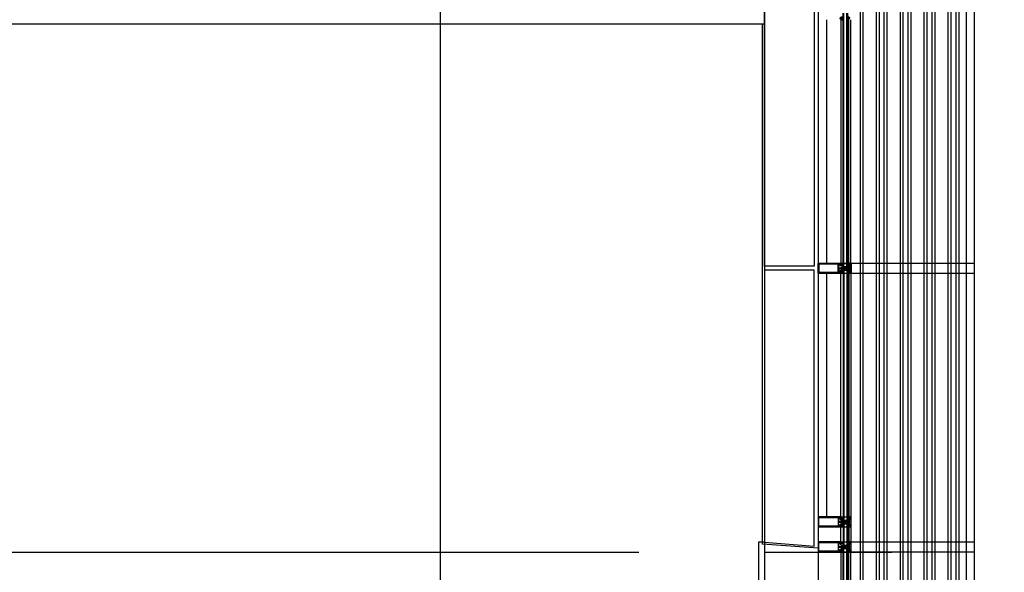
# Model space of a CAD drawing. Header units: millimetres. Extents: x -3528 to 122524, y -34406 to 25397.
# Tile 10 of 16: x 110392 to 115328, y -14011 to -11237. Entities that reach past the tile are written whole.
import ezdxf

# ---------------------------------------------------------------- set-up
doc = ezdxf.new("R2010")
doc.units = ezdxf.units.MM
doc.header["$LTSCALE"] = 100
doc.header["$MEASUREMENT"] = 0
doc.linetypes.add('AUSGEZOGEN', pattern=[0])
doc.linetypes.add('CENTER', pattern=[50.8, 31.75, -6.35, 6.35, -6.35])
doc.layers.get('0').update_dxf_attribs({"linetype": 'CONTINUOUS'})
for name, color, linetype in [('AL21----_BUITENWAND', 3, 'CONTINUOUS'), ('AL22----_BINNENWAND', 2, 'CONTINUOUS'), ('AL31----_BUITENKOZIJN', 1, 'CONTINUOUS'), ('AL42----_PLEISTERWERK', 8, 'CONTINUOUS'), ('AL67----_ZONWERING', 2, 'CONTINUOUS'), ('BL$7----_STRAMIEN', 8, 'CONTINUOUS')]:
    doc.layers.add(name, color=color, linetype=linetype)
doc.styles.get("Standard").update_dxf_attribs({"font": 'arial.ttf'})

# ---------------------------------------------------------------- blocks, each defined once
blk = doc.blocks.new('204507')
at = {"color": 0, "linetype": 'ByBlock', "lineweight": -2}
blk.add_lwpolyline([(0, 0.15), (0, 9.6), (-0.2, 9.8), (-1.49, 9.8), (-1.96, 9.69), (-4.07, 8.75), (-4.5, 8.8), (-4.59, 8.96), (-3.96, 9.52), (-3.46, 9.68), (-2.7, 9.87), (-2.18, 9.97), (-1.17, 10.08), (-0.67, 10.09), (-0.07, 10.67), (-0.08, 10.81), (-0.63, 10.99), (-1.28, 10.98), (-1.8, 10.95), (-2.32, 10.89), (-4.11, 10.49), (-4.8, 10.24), (-6.58, 10.06), (-7.04, 10.85), (-7.35, 11), (-7.56, 10.85), (-8.04, 10.02), (-8.46, 9.81), (-8.75, 10.02), (-9.24, 10.85), (-9.56, 11), (-9.77, 10.83), (-10.24, 10.02), (-10.68, 9.81), (-10.97, 10.02), (-11.45, 10.85), (-11.76, 11), (-11.97, 10.85), (-12.4, 10.11), (-12.4, 0.15), (-10.4, 0.15), (-9.84, 0.3), (-9.58, 0.2), (-9.5, 0), (-9.5, -1.6), (-10.3, -1.6), (-10.3, -1.9), (-8.87, -3.33), (-8.27, -3.6), (-4.12, -3.6), (-3.51, -3.31), (-2.1, -1.9), (-2.1, -1.600001), (-2.9, -1.600001), (-2.9, 0), (-2.77, 0.25), (-2.56, 0.3), (-2, 0.15), (0, 0.15), (0, 9.6), (-0.2, 9.8), (-1.49, 9.8), (-1.96, 9.69), (-4.07, 8.75), (-4.5, 8.8), (-4.59, 8.96), (-3.96, 9.52), (-3.46, 9.68), (-2.7, 9.87), (-2.18, 9.97), (-1.17, 10.08), (-0.67, 10.09), (-0.07, 10.67), (-0.08, 10.81), (-0.63, 10.99), (-1.28, 10.98), (-1.8, 10.95), (-2.32, 10.89), (-4.11, 10.49), (-4.8, 10.24), (-6.58, 10.06), (-7.04, 10.85), (-7.35, 11), (-7.56, 10.85), (-8.04, 10.02), (-8.46, 9.81), (-8.75, 10.02), (-9.24, 10.85), (-9.56, 11), (-9.77, 10.83), (-10.24, 10.02), (-10.68, 9.81), (-10.97, 10.02), (-11.45, 10.85), (-11.76, 11), (-11.97, 10.85), (-12.4, 10.11), (-12.4, 0.15), (-10.4, 0.15), (-9.84, 0.3), (-9.58, 0.2), (-9.5, 0), (-9.5, -1.6), (-10.3, -1.6), (-10.3, -1.9), (-8.87, -3.33), (-8.27, -3.6), (-4.12, -3.6), (-3.51, -3.31), (-2.1, -1.9), (-2.1, -1.600001), (-2.9, -1.600001), (-2.9, 0), (-2.77, 0.25), (-2.56, 0.3), (-2, 0.15), (0, 0.15)], dxfattribs=at)
for points in [[(-8.45, 3.599999), (-8.45, 6.3), (-7.45, 7.3), (-4.95, 7.3), (-3.95, 6.3), (-3.95, 3.599999), (-4.54, 2.19), (-5.95, 1.6), (-6.45, 1.6), (-7.86, 2.19)], [(-4.2, -0.500001), (-4.2, -2.180001), (-4.67, -2.6), (-7.73, -2.6), (-4.67, -2.6), (-7.73, -2.6), (-8.2, -2.180001), (-8.2, -0.500001), (-8.2, -2.180001), (-8.2, -0.500001), (-7.73, 0), (-4.7, 0)]]:
    blk.add_lwpolyline(points, close=True, dxfattribs=at)
at = {"color": 0, "linetype": 'ByBlock', "lineweight": -2, "flags": 3}
blk.add_attdef('GRUPPE', (0, 0), '', height=1, dxfattribs=at)
blk = doc.blocks.new('204772')
at = {"color": 0, "linetype": 'ByBlock', "lineweight": -2}
for points in [[(0.3, 0.3), (0.29, -1.63), (-0.04, -1.87), (-0.6, -1.72), (-4.88, -1.72), (-5.34, -2.22), (-5.36, -3.57), (-6.35, -4.71), (-6.85, -4.87), (-8.62, -5.22), (-9.12, -5.26), (-9.52, -5.45), (-9.69, -5.87), (-9.61, -6.12), (-9.49, -6.17), (-9.1, -6.16), (-8.37, -6.16), (-7.64, -6.08), (-6.93, -5.94), (-6.23, -5.73), (-5.55, -5.45), (-4.9, -5.12), (-4.28, -4.72), (-3.7, -4.27), (-2.68, -3.63), (-1.5, -4.52), (-1.12, -5.92), (-1.01, -6.07), (-0.84, -6.12), (-0.62, -6.03), (-0.58, -5.98), (-0.03, -5.03), (0, -4.99), (0.16, -4.92), (0.32, -4.98), (0.36, -5.03), (0.93, -6), (0.97, -6.05), (1.15, -6.12), (1.38, -6.03), (1.42, -5.98), (1.97, -5.03), (2, -4.99), (2.16, -4.92), (2.32, -4.98), (2.36, -5.03), (2.93, -6), (2.97, -6.05), (3.15, -6.12), (3.38, -6.03), (3.42, -5.98), (3.97, -5.03), (4, -4.99), (4.16, -4.92), (4.32, -4.98), (4.36, -5.03), (4.93, -6), (4.97, -6.05), (5.16, -6.12), (5.34, -6.07), (5.45, -5.92), (5.83, -4.52), (7.01, -3.63), (8.03, -4.27), (8.61, -4.72), (9.22, -5.12), (9.75, -5.38), (10.73, -5.73), (11.75, -5.98), (12.27, -6.06), (12.79, -6.11), (13.43, -6.16), (13.82, -6.17), (13.94, -6.12), (14.02, -5.87), (13.85, -5.45), (12.14, -5.04), (10.33, -4.52), (10.19, -4.41), (10.15, -4.37), (10.1, -4.33), (9.67, -3.39), (9.66, -1.99), (9.36, -1.7), (7.2, -1.72), (6.64, -1.87), (6.4, -1.8), (6.3, -1.57), (6.3, 0.3), (7.1, 0.3), (7.1, 0.6), (5.69, 1.51), (5, 1.8), (1.53, 1.8), (0.93, 1.53), (-0.5, 0.6), (-0.5, 0.3)], [(2.07, -1.8), (4.5, -1.8), (5, -1.3), (4.99, 0.38), (4.53, 0.8), (2.07, 0.8), (1.61, 0.38), (1.6, -1.3)]]:
    blk.add_lwpolyline(points, close=True, dxfattribs=at)
at = {"color": 0, "linetype": 'ByBlock', "lineweight": -2, "flags": 3}
blk.add_attdef('GRUPPE', (0, 0), '', height=1, dxfattribs=at)
blk = doc.blocks.new('204602')
at = {"color": 0, "linetype": 'ByBlock', "lineweight": -2}
for points in [[(3, 1.8), (3, 16.05), (2.69, 16.88), (1.67, 17.3), (0.87, 16.94), (0.5, 15.91), (0.91, 15.12), (1.36, 14.83), (1.5, 14.53), (1.5, 10.72), (1.21, 10.09), (-1.3, 7.59), (-2.7, 7.59), (-5.21, 10.09), (-5.5, 10.72), (-5.5, 14.53), (-5.36, 14.83), (-4.91, 15.12), (-4.5, 15.91), (-4.86, 16.94), (-5.68, 17.3), (-6.69, 16.88), (-7, 16.05), (-7, 1.8), (-5.06, 1.8), (-4.06, 1.3), (-3.71, 0.3), (-3.76, -0.83), (-3.83, -2.89), (-3.84, -4.46), (-4.02, -4.7), (-3.84, -4.94), (-3.82, -6.44), (-3.74, -8.19), (-3.68, -8.91), (-3.42, -9.54), (-2.63, -10.41), (-2, -10.7), (-1.37, -10.41), (-0.58, -9.54), (-0.32, -8.91), (-0.26, -8.19), (-0.18, -6.44), (-0.16, -4.94), (0.02, -4.7), (-0.16, -4.46), (-0.17, -2.89), (-0.24, -0.83), (-0.29, 0.3), (0.16, 1.41), (1.06, 1.8)], [(-5, 3.6), (-5.5, 4.1), (-5.5, 7.06), (-5.29, 7.47), (-4.96, 7.56), (-4.65, 7.42), (-3.72, 6.49), (-2, 5.79), (-0.28, 6.49), (0.65, 7.42), (1.08, 7.56), (1.5, 7.06), (1.5, 4.1), (1, 3.6), (-0.47, 3.6), (-1.85, 2.81), (-3.53, 3.6)]]:
    blk.add_lwpolyline(points, close=True, dxfattribs=at)
blk.add_lwpolyline([(-3.17, 0.5), (-2, 1.8), (-0.96, 1.09), (-0.76, -0.68), (-0.74, -1.28), (-0.69, -3.06), (-0.69, -4.54), (-0.72, -5.73), (-0.74, -6.33), (-0.75, -6.62), (-0.77, -7.22), (-1.17, -9.12), (-2, -9.5), (-2.83, -9.12), (-3.23, -7.22), (-3.25, -6.62), (-3.26, -6.33), (-3.28, -5.73), (-3.31, -4.54), (-3.31, -3.06), (-3.29, -2.17), (-3.27, -1.57), (-3.26, -1.28), (-3.24, -0.68), (-3.17, 0.5)], dxfattribs=at)
at = {"color": 0, "linetype": 'ByBlock', "lineweight": -2, "flags": 3}
blk.add_attdef('GRUPPE', (0, 0), '', height=1, dxfattribs=at)

msp = doc.modelspace()

# ---------------------------------------------------------------- linework, layer by layer
at = {"layer": 'AL21----_BUITENWAND'}
for p, q in [((114438.5, -12460), (114438.5, -11237.8)), ((114438.5, -13733.1), (114438.5, -12510.9))]:
    msp.add_line(p, q, dxfattribs=at)
for points in [[(114125, -12475), (114125, -11110), (114375, -11090), (114375, -12475)], [(114125, -12495), (114125, -13860), (114375, -13880), (114375, -12495)]]:
    msp.add_lwpolyline(points, close=True, dxfattribs=at)
at = {"layer": 'AL22----_BINNENWAND'}
msp.add_line((114125, -11260), (108950, -11260), dxfattribs=at)
at = {"layer": 'AL31----_BUITENKOZIJN', "linetype": 'Continuous'}
for p, q in [((114395, -5050), (114395, -19945.4)), ((114395, -5050), (114395, -19945.4)), ((114508.5, -11238.4), (114508.5, -12460.7)), ((114548, -12460.7), (114548, -11238.6)), ((114560.6, -12484.9), (114513.8, -12484.9)), ((114560.6, -12485), (114513.8, -12485)), ((114560.6, -12485), (114513.8, -12485)), ((114508.5, -13750.1), (114508.5, -12509.1)), ((114548, -12509.1), (114548, -13750.1)), ((114560.6, -13758), (114513.8, -13758)), ((114508.5, -13863), (114508.5, -13783)), ((114508.5, -13862.9), (114508.5, -13783)), ((114548, -13783), (114548, -13863)), ((114548, -13783), (114548, -13862.9)), ((114508.5, -13908.1), (114508.5, -15126.1)), ((114560.6, -13883), (114513.8, -13883)), ((114548, -15126.1), (114548, -13908.1))]:
    msp.add_line(p, q, dxfattribs=at)
at = {"layer": 'AL31----_BUITENKOZIJN'}
for p, q in [((114520.3, -12476), (114520.3, -11203.7)), ((114524.3, -12476), (114524.3, -11203.7)), ((114538.3, -12476), (114538.3, -11203.7)), ((114543.3, -12476), (114543.3, -11203.7)), ((114520.3, -12476), (114543.3, -12476)), ((114520.3, -12476), (114543.3, -12476)), ((114524.3, -12460), (114538.3, -12460)), ((114524.3, -12460), (114538.3, -12460)), ((114524.3, -12460), (114538.3, -12460)), ((114524.3, -12460.1), (114538.3, -12460.1)), ((114520.3, -12493.8), (114543.3, -12493.8)), ((114520.3, -12493.8), (114520.3, -13766.1)), ((114520.3, -12493.8), (114543.3, -12493.8)), ((114520.3, -12493.9), (114543.3, -12493.9)), ((114524.3, -12493.8), (114524.3, -13766.1)), ((114524.3, -12509.8), (114538.3, -12509.8)), ((114524.3, -12509.8), (114538.3, -12509.8)), ((114524.3, -12509.9), (114538.3, -12509.9)), ((114538.3, -12493.8), (114538.3, -13766.1)), ((114543.3, -12493.8), (114543.3, -13766.1)), ((114520.2, -13767), (114543.3, -13767)), ((114520.2, -13767), (114520.3, -13874.1)), ((114520.3, -13749.1), (114543.3, -13749.1)), ((114520.3, -13749.1), (114543.3, -13749.1)), ((114524.2, -13766.9), (114524.2, -13874.1)), ((114524.2, -13766.9), (114524.2, -13874.1)), ((114524.3, -13733.1), (114538.3, -13733.1)), ((114524.3, -13733.1), (114538.3, -13733.1)), ((114538.2, -13766.9), (114538.2, -13874.1)), ((114538.2, -13766.9), (114538.2, -13874.1)), ((114543.2, -13766.9), (114543.3, -13874.1)), ((114543.2, -13766.9), (114543.2, -13874.1)), ((114524.3, -13782.9), (114538.3, -13782.9)), ((114524.3, -13783), (114538.3, -13783)), ((114125, -13860), (114095, -13860)), ((114524.3, -13858.1), (114538.3, -13858.1)), ((114524.3, -13858.1), (114538.3, -13858.1)), ((114520.2, -13892), (114543.3, -13892)), ((114520.3, -13874.1), (114543.3, -13874.1)), ((114520.3, -15142.1), (114520.3, -13892)), ((114524.3, -15142.1), (114524.3, -13892)), ((114524.3, -13908), (114538.3, -13908)), ((114538.3, -15142.1), (114538.3, -13892)), ((114543.3, -15142.1), (114543.3, -13892))]:
    msp.add_line(p, q, dxfattribs=at)
at = {"layer": 'AL31----_BUITENKOZIJN', "linetype": 'AUSGEZOGEN'}
for p, q in [((114548, -12459.9), (114548, -12461)), ((114559, -12459.9), (114548, -12459.9)), ((114548, -12461), (114548, -12460)), ((114548, -12460), (114559, -12460)), ((114548, -12461), (114548, -12460)), ((114548, -12460), (114559, -12460)), ((114551.6, -12462.2), (114548, -12461)), ((114551.6, -12462.2), (114548, -12461)), ((114548, -12461), (114551.6, -12462.2)), ((114551.6, -12462.2), (114553, -12461.4)), ((114553, -12461.5), (114551.6, -12462.2)), ((114553, -12461.5), (114551.6, -12462.2)), ((114553, -12461.4), (114554.5, -12461.4)), ((114554.5, -12461.5), (114553, -12461.5)), ((114554.5, -12461.5), (114553, -12461.5)), ((114554.5, -12461.4), (114554.5, -12461.2)), ((114554.5, -12461.2), (114556, -12461.2)), ((114554.5, -12461.3), (114554.5, -12461.5)), ((114556, -12461.3), (114554.5, -12461.3)), ((114554.5, -12461.3), (114554.5, -12461.5)), ((114556, -12461.3), (114554.5, -12461.3)), ((114556, -12461.2), (114556.5, -12461.7)), ((114556.5, -12461.8), (114556, -12461.3)), ((114556.5, -12461.8), (114556, -12461.3)), ((114556.5, -12461.7), (114556.5, -12465.2)), ((114556.5, -12465.3), (114556.5, -12461.8)), ((114556.5, -12465.3), (114556.5, -12461.8)), ((114556.5, -12465.2), (114557.3, -12465.2)), ((114557.3, -12465.3), (114556.5, -12465.3)), ((114557.3, -12465.3), (114556.5, -12465.3)), ((114557.3, -12465.2), (114557.8, -12464.7)), ((114557.8, -12464.8), (114557.3, -12465.3)), ((114557.8, -12464.8), (114557.3, -12465.3)), ((114557.8, -12461.7), (114558.3, -12461.2)), ((114558.3, -12461.3), (114557.8, -12461.8)), ((114558.3, -12461.3), (114557.8, -12461.8)), ((114557.8, -12464.7), (114557.8, -12461.7)), ((114557.8, -12461.8), (114557.8, -12464.8)), ((114557.8, -12461.8), (114557.8, -12464.8)), ((114558.2, -12461.2), (114558.7, -12461.7)), ((114558.3, -12461.2), (114558.2, -12461.2)), ((114558.2, -12461.3), (114558.3, -12461.3)), ((114558.7, -12461.8), (114558.2, -12461.3)), ((114558.2, -12461.3), (114558.3, -12461.3)), ((114558.7, -12461.8), (114558.2, -12461.3)), ((114558.7, -12461.7), (114558.7, -12508.1)), ((114558.7, -12508.2), (114558.7, -12461.8)), ((114558.7, -12508.2), (114558.7, -12461.8)), ((114560, -12460.9), (114559, -12459.9)), ((114559, -12460), (114560, -12461)), ((114559, -12460), (114560, -12461)), ((114560, -12508.9), (114560, -12460.9)), ((114560, -12461), (114560, -12509)), ((114560, -12461), (114560, -12509)), ((114548, -12508.9), (114551.6, -12507.7)), ((114548, -12508.9), (114551.6, -12507.7)), ((114551.6, -12507.7), (114548, -12508.9)), ((114548, -12510), (114548, -12508.9)), ((114548, -12510), (114548, -12508.9)), ((114548, -12508.9), (114548, -12509.9)), ((114548, -12509.9), (114559, -12509.9)), ((114559, -12510), (114548, -12510)), ((114559, -12510), (114548, -12510)), ((114551.6, -12507.7), (114553, -12508.5)), ((114551.6, -12507.7), (114553, -12508.5)), ((114553, -12508.4), (114551.6, -12507.7)), ((114554.5, -12508.4), (114553, -12508.4)), ((114553, -12508.5), (114554.5, -12508.5)), ((114553, -12508.5), (114554.5, -12508.5)), ((114554.5, -12508.6), (114554.5, -12508.4)), ((114554.5, -12508.5), (114554.5, -12508.7)), ((114554.5, -12508.5), (114554.5, -12508.7)), ((114556, -12508.6), (114554.5, -12508.6)), ((114554.5, -12508.7), (114556, -12508.7)), ((114554.5, -12508.7), (114556, -12508.7)), ((114556.5, -12508.1), (114556, -12508.6)), ((114556, -12508.7), (114556.5, -12508.2)), ((114556, -12508.7), (114556.5, -12508.2)), ((114557.3, -12504.6), (114556.5, -12504.6)), ((114556.5, -12504.6), (114556.5, -12508.1)), ((114556.5, -12508.2), (114556.5, -12504.7)), ((114556.5, -12504.7), (114557.3, -12504.7)), ((114556.5, -12508.2), (114556.5, -12504.7)), ((114556.5, -12504.7), (114557.3, -12504.7)), ((114557.8, -12505.1), (114557.3, -12504.6)), ((114557.3, -12504.7), (114557.8, -12505.2)), ((114557.3, -12504.7), (114557.8, -12505.2)), ((114557.8, -12508.1), (114557.8, -12505.1)), ((114557.8, -12505.2), (114557.8, -12508.2)), ((114557.8, -12505.2), (114557.8, -12508.2)), ((114558.3, -12508.6), (114557.8, -12508.1)), ((114557.8, -12508.2), (114558.3, -12508.7)), ((114557.8, -12508.2), (114558.3, -12508.7)), ((114558.7, -12508.1), (114558.2, -12508.6)), ((114558.2, -12508.7), (114558.7, -12508.2)), ((114558.2, -12508.7), (114558.7, -12508.2)), ((114558.2, -12508.6), (114558.3, -12508.6)), ((114558.3, -12508.7), (114558.2, -12508.7)), ((114558.3, -12508.7), (114558.2, -12508.7)), ((114559, -12509.9), (114560, -12508.9)), ((114560, -12509), (114559, -12510)), ((114560, -12509), (114559, -12510)), ((114548, -13732.9), (114548, -13734)), ((114559, -13732.9), (114548, -13732.9)), ((114548, -13733), (114548, -13734.1)), ((114559, -13733), (114548, -13733)), ((114548, -13734), (114551.6, -13735.2)), ((114548, -13734.1), (114551.6, -13735.3)), ((114551.6, -13735.2), (114553, -13734.4)), ((114551.6, -13735.3), (114553, -13734.5)), ((114553, -13734.4), (114554.5, -13734.4)), ((114553, -13734.5), (114554.5, -13734.5)), ((114554.5, -13734.4), (114554.5, -13734.2)), ((114554.5, -13734.2), (114556, -13734.2)), ((114554.5, -13734.5), (114554.5, -13734.3)), ((114554.5, -13734.3), (114556, -13734.3)), ((114556, -13734.2), (114556.5, -13734.7)), ((114556, -13734.3), (114556.5, -13734.8)), ((114556.5, -13734.7), (114556.5, -13738.2)), ((114556.5, -13734.8), (114556.5, -13738.3)), ((114556.5, -13738.2), (114557.3, -13738.2)), ((114556.5, -13738.3), (114557.3, -13738.3)), ((114557.3, -13738.2), (114557.8, -13737.7)), ((114557.3, -13738.3), (114557.8, -13737.8)), ((114557.8, -13734.7), (114558.3, -13734.2)), ((114557.8, -13734.8), (114558.3, -13734.3)), ((114557.8, -13737.7), (114557.8, -13734.7)), ((114557.8, -13737.8), (114557.8, -13734.8)), ((114558.2, -13734.2), (114558.7, -13734.7)), ((114558.3, -13734.2), (114558.2, -13734.2)), ((114558.2, -13734.3), (114558.7, -13734.8)), ((114558.3, -13734.3), (114558.2, -13734.3)), ((114558.7, -13734.7), (114558.7, -13781.1)), ((114558.7, -13734.8), (114558.7, -13781.2)), ((114560, -13733.9), (114559, -13732.9)), ((114560, -13734), (114559, -13733)), ((114560, -13781.9), (114560, -13733.9)), ((114560, -13782), (114560, -13734)), ((114551.6, -13780.7), (114548, -13781.9)), ((114551.6, -13780.8), (114548, -13782)), ((114548, -13781.9), (114548, -13782.9)), ((114548, -13782), (114548, -13783)), ((114548, -13782.9), (114559, -13782.9)), ((114548, -13783), (114559, -13783)), ((114553, -13781.4), (114551.6, -13780.7)), ((114553, -13781.5), (114551.6, -13780.8)), ((114554.5, -13781.4), (114553, -13781.4)), ((114554.5, -13781.5), (114553, -13781.5)), ((114554.5, -13781.6), (114554.5, -13781.4)), ((114554.5, -13781.7), (114554.5, -13781.5)), ((114556, -13781.6), (114554.5, -13781.6)), ((114556, -13781.7), (114554.5, -13781.7)), ((114556.5, -13781.1), (114556, -13781.6)), ((114556.5, -13781.2), (114556, -13781.7)), ((114557.3, -13777.6), (114556.5, -13777.6)), ((114556.5, -13777.6), (114556.5, -13781.1)), ((114557.3, -13777.7), (114556.5, -13777.7)), ((114556.5, -13777.7), (114556.5, -13781.2)), ((114557.8, -13778.1), (114557.3, -13777.6)), ((114557.8, -13778.2), (114557.3, -13777.7)), ((114557.8, -13781.1), (114557.8, -13778.1)), ((114557.8, -13781.2), (114557.8, -13778.2)), ((114558.3, -13781.6), (114557.8, -13781.1)), ((114558.3, -13781.7), (114557.8, -13781.2)), ((114558.7, -13781.1), (114558.2, -13781.6)), ((114558.7, -13781.2), (114558.2, -13781.7)), ((114558.2, -13781.6), (114558.3, -13781.6)), ((114558.2, -13781.7), (114558.3, -13781.7)), ((114559, -13782.9), (114560, -13781.9)), ((114559, -13783), (114560, -13782)), ((114548, -13857.9), (114548, -13859)), ((114559, -13857.9), (114548, -13857.9)), ((114548, -13858), (114548, -13859.1)), ((114548, -13859), (114551.6, -13860.2)), ((114548, -13859.1), (114551.6, -13860.3)), ((114551.6, -13860.2), (114553, -13859.4)), ((114551.6, -13860.3), (114553, -13859.5)), ((114553, -13859.4), (114554.5, -13859.4)), ((114553, -13859.5), (114554.5, -13859.5)), ((114554.5, -13859.4), (114554.5, -13859.2)), ((114554.5, -13859.2), (114556, -13859.2)), ((114554.5, -13859.5), (114554.5, -13859.3)), ((114554.5, -13859.3), (114556, -13859.3)), ((114556, -13859.2), (114556.5, -13859.7)), ((114556, -13859.3), (114556.5, -13859.8)), ((114556.5, -13859.7), (114556.5, -13863.2)), ((114556.5, -13859.8), (114556.5, -13863.3)), ((114556.5, -13863.2), (114557.3, -13863.2)), ((114556.5, -13863.3), (114557.3, -13863.3)), ((114557.3, -13863.2), (114557.8, -13862.7)), ((114557.3, -13863.3), (114557.8, -13862.8)), ((114557.8, -13859.7), (114558.3, -13859.2)), ((114557.8, -13859.8), (114558.3, -13859.3)), ((114557.8, -13862.7), (114557.8, -13859.7)), ((114557.8, -13862.8), (114557.8, -13859.8)), ((114558.2, -13859.2), (114558.7, -13859.7)), ((114558.3, -13859.2), (114558.2, -13859.2)), ((114558.2, -13859.3), (114558.7, -13859.8)), ((114558.3, -13859.3), (114558.2, -13859.3)), ((114558.7, -13859.7), (114558.7, -13906.1)), ((114558.7, -13859.8), (114558.7, -13906.2)), ((114560, -13858.9), (114559, -13857.9)), ((114560, -13859), (114559, -13858)), ((114560, -13906.9), (114560, -13858.9)), ((114560, -13907), (114560, -13859)), ((114551.6, -13905.8), (114548, -13907)), ((114548, -13906.9), (114548, -13907.9)), ((114548, -13907), (114548, -13908)), ((114548, -13908), (114559, -13908)), ((114553, -13906.5), (114551.6, -13905.8)), ((114554.5, -13906.4), (114553, -13906.4)), ((114554.5, -13906.5), (114553, -13906.5)), ((114554.5, -13906.6), (114554.5, -13906.4)), ((114554.5, -13906.7), (114554.5, -13906.5)), ((114556, -13906.6), (114554.5, -13906.6)), ((114556, -13906.7), (114554.5, -13906.7)), ((114556.5, -13906.1), (114556, -13906.6)), ((114556.5, -13906.2), (114556, -13906.7)), ((114557.3, -13902.6), (114556.5, -13902.6)), ((114556.5, -13902.6), (114556.5, -13906.1)), ((114557.3, -13902.7), (114556.5, -13902.7)), ((114556.5, -13902.7), (114556.5, -13906.2)), ((114557.8, -13903.1), (114557.3, -13902.6)), ((114557.8, -13903.2), (114557.3, -13902.7)), ((114557.8, -13906.1), (114557.8, -13903.1)), ((114557.8, -13906.2), (114557.8, -13903.2)), ((114558.3, -13906.6), (114557.8, -13906.1)), ((114558.3, -13906.7), (114557.8, -13906.2)), ((114558.7, -13906.1), (114558.2, -13906.6)), ((114558.7, -13906.2), (114558.2, -13906.7)), ((114558.2, -13906.6), (114558.3, -13906.6)), ((114558.2, -13906.7), (114558.3, -13906.7)), ((114559, -13908), (114560, -13907))]:
    msp.add_line(p, q, dxfattribs=at)
at = {"layer": 'AL31----_BUITENKOZIJN', "linetype": 'Continuous'}
for points in [[(114559, -12460.7), (114559, -11237)], [(114559, -12509.1), (114559, -13750.1)], [(114559, -13783), (114559, -13858)], [(114559, -13783), (114559, -13858)], [(114559, -15126.1), (114559, -13908.1)]]:
    msp.add_lwpolyline(points, dxfattribs=at)
at = {"layer": 'AL31----_BUITENKOZIJN', "linetype": 'AUSGEZOGEN'}
for points in [[(114395, -12508.6), (114395, -12461.4), (114395.4, -12460.4), (114396.5, -12459.9), (114508.4, -12459.9), (114508.4, -12461.8), (114507.6, -12462.6), (114507.1, -12462.6), (114507.1, -12461.4), (114504.4, -12461.4), (114504.4, -12465.9), (114504.2, -12466.1), (114504.4, -12466.4), (114504.4, -12470.8), (114507.1, -12470.8), (114507.1, -12469.6), (114507.6, -12469.6), (114508.4, -12470.4), (114508.4, -12471.8), (114507.9, -12472.3), (114504, -12472.3), (114503.1, -12471.9), (114501.5, -12469.1), (114501.4, -12468.6), (114501.4, -12465), (114500.8, -12463.6), (114499.5, -12463), (114499.5, -12463), (114498.1, -12463.6), (114497.5, -12464.9), (114497.5, -12480.9), (114498.2, -12482.4), (114499.5, -12482.9), (114505.3, -12482.9), (114506.8, -12482.5), (114510.1, -12480.6), (114511.3, -12480.1), (114512.6, -12479.9), (114526.6, -12479.9), (114527.9, -12481), (114526.9, -12482.4), (114526.6, -12482.9), (114525.4, -12482.9), (114525.1, -12482.4), (114524.8, -12482.9), (114523.6, -12482.9), (114523.3, -12482.4), (114523, -12482.9), (114521.8, -12482.9), (114521.5, -12482.4), (114521.5, -12482.4), (114521.2, -12482.9), (114520, -12482.9), (114519.7, -12482.4), (114519.4, -12482.9), (114518.2, -12482.9), (114517.9, -12482.4), (114517.6, -12482.9), (114516.4, -12482.9), (114516.1, -12482.4)], [(114395, -12508.6), (114395, -12461.4), (114395.4, -12460.4), (114396.5, -12459.9), (114508.4, -12459.9), (114508.4, -12461.8), (114507.6, -12462.6), (114507.1, -12462.6), (114507.1, -12461.4), (114504.4, -12461.4), (114504.4, -12465.9), (114504.2, -12466.1), (114504.4, -12466.4), (114504.4, -12470.8), (114507.1, -12470.8), (114507.1, -12469.6), (114507.6, -12469.6), (114508.4, -12470.4), (114508.4, -12471.8), (114507.9, -12472.3), (114504, -12472.3), (114503.1, -12471.9), (114501.5, -12469.1), (114501.4, -12468.6), (114501.4, -12465), (114500.8, -12463.6), (114499.5, -12463), (114499.5, -12463), (114498.1, -12463.6), (114497.5, -12464.9), (114497.5, -12480.9), (114498.2, -12482.4), (114499.5, -12482.9), (114505.3, -12482.9), (114506.8, -12482.5), (114510.1, -12480.6), (114511.3, -12480.1), (114512.6, -12479.9), (114526.6, -12479.9), (114527.9, -12481), (114526.9, -12482.4), (114526.6, -12482.9), (114525.4, -12482.9), (114525.1, -12482.4), (114524.8, -12482.9), (114523.6, -12482.9), (114523.3, -12482.4), (114523, -12482.9), (114521.8, -12482.9), (114521.5, -12482.4), (114521.5, -12482.4), (114521.2, -12482.9), (114520, -12482.9), (114519.7, -12482.4), (114519.4, -12482.9), (114518.2, -12482.9), (114517.9, -12482.4), (114517.6, -12482.9), (114516.4, -12482.9), (114516.1, -12482.4)], [(114395, -12461.3), (114395, -12508.5), (114395.4, -12509.5), (114396.5, -12510), (114508.4, -12510), (114508.4, -12508.1), (114507.6, -12507.3), (114507.1, -12507.3), (114507.1, -12508.5), (114504.4, -12508.5), (114504.4, -12504), (114504.2, -12503.8), (114504.4, -12503.5), (114504.4, -12499.1), (114507.1, -12499.1), (114507.1, -12500.3), (114507.6, -12500.3), (114508.4, -12499.5), (114508.4, -12498.1), (114507.9, -12497.6), (114504, -12497.6), (114503.1, -12498), (114501.5, -12500.8), (114501.4, -12501.3), (114501.4, -12504.9), (114500.8, -12506.3), (114499.5, -12506.9), (114499.5, -12506.9), (114498.1, -12506.3), (114497.5, -12505), (114497.5, -12489), (114498.2, -12487.5), (114499.5, -12487), (114505.3, -12487), (114506.8, -12487.4), (114510.1, -12489.3), (114511.3, -12489.8), (114512.6, -12490), (114526.6, -12490), (114527.9, -12488.9), (114526.9, -12487.5), (114526.6, -12487), (114525.4, -12487), (114525.1, -12487.5), (114524.8, -12487), (114523.6, -12487), (114523.3, -12487.5), (114523, -12487), (114521.8, -12487), (114521.5, -12487.5), (114521.5, -12487.5), (114521.2, -12487), (114520, -12487), (114519.7, -12487.5), (114519.4, -12487), (114518.2, -12487), (114517.9, -12487.5), (114517.6, -12487), (114516.4, -12487), (114516.1, -12487.5)], [(114516.1, -12482.4), (114515.8, -12482.9), (114514.6, -12482.9), (114514.3, -12482.4), (114514, -12482.9), (114512.8, -12482.9), (114512.5, -12482.4), (114512.2, -12482.9), (114512, -12482.9), (114510.1, -12484), (114509.6, -12484.9), (114510.1, -12485.8), (114512, -12486.9), (114513.1, -12486.9), (114513.4, -12487.4), (114513.7, -12486.9), (114514.9, -12486.9), (114515.2, -12487.4), (114515.5, -12486.9), (114516.7, -12486.9), (114517, -12487.4), (114517.3, -12486.9), (114518.5, -12486.9), (114518.8, -12487.4), (114519.1, -12486.9), (114520.3, -12486.9), (114520.6, -12487.4), (114520.9, -12486.9), (114522.1, -12486.9), (114522.4, -12487.4), (114522.7, -12486.9), (114523.9, -12486.9), (114524.2, -12487.4), (114524.5, -12486.9), (114525.7, -12486.9), (114526, -12487.4), (114526.6, -12487.4), (114527.9, -12488.7), (114526.6, -12489.9), (114512.6, -12489.9), (114511.3, -12489.7), (114510.1, -12489.2), (114506.8, -12487.3), (114505.3, -12486.9), (114499.5, -12486.9), (114498, -12487.6), (114497.5, -12488.9), (114497.5, -12504.8), (114498.1, -12506.2), (114499.5, -12506.8), (114499.4, -12506.8), (114500.7, -12506.3), (114501.4, -12505), (114501.4, -12501.2), (114501.5, -12500.7), (114503.1, -12498), (114504, -12497.5), (114507.9, -12497.5), (114508.4, -12498), (114508.4, -12499.4), (114507.6, -12500.2), (114507.1, -12500.2), (114507.1, -12499), (114504.4, -12499), (114504.4, -12503.5), (114504.2, -12503.7), (114504.4, -12504), (114504.4, -12508.4), (114507.1, -12508.4), (114507.1, -12507.2), (114507.6, -12507.2), (114508.4, -12508), (114508.4, -12509.9), (114396.5, -12509.9), (114395.5, -12509.5), (114395, -12508.6)], [(114516.1, -12482.4), (114515.8, -12482.9), (114514.6, -12482.9), (114514.3, -12482.4), (114514, -12482.9), (114512.8, -12482.9), (114512.5, -12482.4), (114512.2, -12482.9), (114512, -12482.9), (114510.1, -12484), (114509.6, -12484.9), (114510.1, -12485.8), (114512, -12486.9), (114513.1, -12486.9), (114513.4, -12487.4), (114513.7, -12486.9), (114514.9, -12486.9), (114515.2, -12487.4), (114515.5, -12486.9), (114516.7, -12486.9), (114517, -12487.4), (114517.3, -12486.9), (114518.5, -12486.9), (114518.8, -12487.4), (114519.1, -12486.9), (114520.3, -12486.9), (114520.6, -12487.4), (114520.9, -12486.9), (114522.1, -12486.9), (114522.4, -12487.4), (114522.7, -12486.9), (114523.9, -12486.9), (114524.2, -12487.4), (114524.5, -12486.9), (114525.7, -12486.9), (114526, -12487.4), (114526.6, -12487.4), (114527.9, -12488.7), (114526.6, -12489.9), (114512.6, -12489.9), (114511.3, -12489.7), (114510.1, -12489.2), (114506.8, -12487.3), (114505.3, -12486.9), (114499.5, -12486.9), (114498, -12487.6), (114497.5, -12488.9), (114497.5, -12504.8), (114498.1, -12506.2), (114499.5, -12506.8), (114499.4, -12506.8), (114500.7, -12506.3), (114501.4, -12505), (114501.4, -12501.2), (114501.5, -12500.7), (114503.1, -12498), (114504, -12497.5), (114507.9, -12497.5), (114508.4, -12498), (114508.4, -12499.4), (114507.6, -12500.2), (114507.1, -12500.2), (114507.1, -12499), (114504.4, -12499), (114504.4, -12503.5), (114504.2, -12503.7), (114504.4, -12504), (114504.4, -12508.4), (114507.1, -12508.4), (114507.1, -12507.2), (114507.6, -12507.2), (114508.4, -12508), (114508.4, -12509.9), (114396.5, -12509.9), (114395.5, -12509.5), (114395, -12508.6)], [(114398, -12506.8), (114494.4, -12506.8), (114494.4, -12463), (114398, -12463), (114398, -12506.8)], [(114398, -12506.8), (114494.4, -12506.8), (114494.4, -12463), (114398, -12463), (114398, -12506.8)], [(114398, -12463.1), (114494.4, -12463.1), (114494.4, -12506.9), (114398, -12506.9), (114398, -12463.1)], [(114516.1, -13760.6), (114515.8, -13760.1), (114514.6, -13760.1), (114514.3, -13760.6), (114514, -13760.1), (114512.8, -13760.1), (114512.5, -13760.6), (114512.2, -13760.1), (114512, -13760.1), (114510.1, -13758.9), (114509.6, -13758.1), (114510.1, -13757.2), (114512, -13756.1), (114513.1, -13756.1), (114513.4, -13755.6), (114513.7, -13756.1), (114514.9, -13756.1), (114515.2, -13755.6), (114515.5, -13756.1), (114516.7, -13756.1), (114517, -13755.6), (114517.3, -13756.1), (114518.5, -13756.1), (114518.8, -13755.6), (114519.1, -13756.1), (114520.3, -13756.1), (114520.6, -13755.6), (114520.9, -13756.1), (114522.1, -13756.1), (114522.4, -13755.6), (114522.7, -13756.1), (114523.9, -13756.1), (114524.2, -13755.6), (114524.5, -13756.1), (114525.7, -13756.1), (114526, -13755.6), (114526.6, -13755.6), (114527.9, -13754.3), (114526.6, -13753.1), (114512.6, -13753.1), (114511.3, -13753.2), (114510.1, -13753.7), (114506.8, -13755.7), (114505.3, -13756.1), (114499.5, -13756.1), (114498, -13755.4), (114497.5, -13754.1), (114497.5, -13738.2), (114498.1, -13736.8), (114499.5, -13736.2), (114499.4, -13736.2), (114500.7, -13736.7), (114501.4, -13738), (114501.4, -13741.8), (114501.5, -13742.2), (114503.1, -13745), (114504, -13745.5), (114507.9, -13745.5), (114508.4, -13745), (114508.4, -13743.6), (114507.6, -13742.8), (114507.1, -13742.8), (114507.1, -13744), (114504.4, -13744), (114504.4, -13739.5), (114504.2, -13739.3), (114504.4, -13739), (114504.4, -13734.6), (114507.1, -13734.6), (114507.1, -13735.8), (114507.6, -13735.8), (114508.4, -13735), (114508.4, -13733.1), (114396.5, -13733.1), (114395.5, -13733.5), (114395, -13734.4)], [(114395, -13734.3), (114395, -13781.5), (114395.4, -13782.5), (114396.5, -13783), (114508.4, -13783), (114508.4, -13781.1), (114507.6, -13780.3), (114507.1, -13780.3), (114507.1, -13781.5), (114504.4, -13781.5), (114504.4, -13777), (114504.2, -13776.8), (114504.4, -13776.5), (114504.4, -13772.1), (114507.1, -13772.1), (114507.1, -13773.3), (114507.6, -13773.3), (114508.4, -13772.5), (114508.4, -13771.1), (114507.9, -13770.6), (114504, -13770.6), (114503.1, -13771), (114501.5, -13773.8), (114501.4, -13774.3), (114501.4, -13777.9), (114500.8, -13779.3), (114499.5, -13779.9), (114499.5, -13779.9), (114498.1, -13779.3), (114497.5, -13778), (114497.5, -13762), (114498.2, -13760.5), (114499.5, -13760), (114505.3, -13760), (114506.8, -13760.4), (114510.1, -13762.3), (114511.3, -13762.8), (114512.6, -13763), (114526.6, -13763), (114527.9, -13761.9), (114526.9, -13760.5), (114526.6, -13760), (114525.4, -13760), (114525.1, -13760.5), (114524.8, -13760), (114523.6, -13760), (114523.3, -13760.5), (114523, -13760), (114521.8, -13760), (114521.5, -13760.5), (114521.5, -13760.5), (114521.2, -13760), (114520, -13760), (114519.7, -13760.5), (114519.4, -13760), (114518.2, -13760), (114517.9, -13760.5), (114517.6, -13760), (114516.4, -13760), (114516.1, -13760.5)], [(114395, -13734.4), (114395, -13781.6), (114395.4, -13782.6), (114396.5, -13783.1), (114508.4, -13783.1), (114508.4, -13781.2), (114507.6, -13780.4), (114507.1, -13780.4), (114507.1, -13781.6), (114504.4, -13781.6), (114504.4, -13777.1), (114504.2, -13776.9), (114504.4, -13776.6), (114504.4, -13772.2), (114507.1, -13772.2), (114507.1, -13773.4), (114507.6, -13773.4), (114508.4, -13772.6), (114508.4, -13771.2), (114507.9, -13770.7), (114504, -13770.7), (114503.1, -13771.1), (114501.5, -13773.9), (114501.4, -13774.3), (114501.4, -13778), (114500.8, -13779.4), (114499.5, -13780), (114499.5, -13780), (114498.1, -13779.4), (114497.5, -13778.1), (114497.5, -13762.1), (114498.2, -13760.5), (114499.5, -13760.1), (114505.3, -13760.1), (114506.8, -13760.5), (114510.1, -13762.4), (114511.3, -13762.9), (114512.6, -13763.1), (114526.6, -13763.1), (114527.9, -13762), (114526.9, -13760.6), (114526.6, -13760.1), (114525.4, -13760.1), (114525.1, -13760.6), (114524.8, -13760.1), (114523.6, -13760.1), (114523.3, -13760.6), (114523, -13760.1), (114521.8, -13760.1), (114521.5, -13760.6), (114521.5, -13760.6), (114521.2, -13760.1), (114520, -13760.1), (114519.7, -13760.6), (114519.4, -13760.1), (114518.2, -13760.1), (114517.9, -13760.6), (114517.6, -13760.1), (114516.4, -13760.1), (114516.1, -13760.6)], [(114398, -13736.2), (114494.4, -13736.2), (114494.4, -13780), (114398, -13780), (114398, -13736.2)], [(114516.1, -13885.6), (114515.8, -13885.1), (114514.6, -13885.1), (114514.3, -13885.6), (114514, -13885.1), (114512.8, -13885.1), (114512.5, -13885.6), (114512.2, -13885.1), (114512, -13885.1), (114510.1, -13883.9), (114509.6, -13883.1), (114510.1, -13882.2), (114512, -13881.1), (114513.1, -13881.1), (114513.4, -13880.6), (114513.7, -13881.1), (114514.9, -13881.1), (114515.2, -13880.6), (114515.5, -13881.1), (114516.7, -13881.1), (114517, -13880.6), (114517.3, -13881.1), (114518.5, -13881.1), (114518.8, -13880.6), (114519.1, -13881.1), (114520.3, -13881.1), (114520.6, -13880.6), (114520.9, -13881.1), (114522.1, -13881.1), (114522.4, -13880.6), (114522.7, -13881.1), (114523.9, -13881.1), (114524.2, -13880.6), (114524.5, -13881.1), (114525.7, -13881.1), (114526, -13880.6), (114526.6, -13880.6), (114527.9, -13879.3), (114526.6, -13878.1), (114512.6, -13878.1), (114511.3, -13878.2), (114510.1, -13878.7), (114506.8, -13880.7), (114505.3, -13881.1), (114499.5, -13881.1), (114498, -13880.4), (114497.5, -13879.1), (114497.5, -13863.2), (114498.1, -13861.8), (114499.5, -13861.2), (114499.4, -13861.2), (114500.7, -13861.7), (114501.4, -13863), (114501.4, -13866.8), (114501.5, -13867.2), (114503.1, -13870), (114504, -13870.5), (114507.9, -13870.5), (114508.4, -13870), (114508.4, -13868.6), (114507.6, -13867.8), (114507.1, -13867.8), (114507.1, -13869), (114504.4, -13869), (114504.4, -13864.5), (114504.2, -13864.3), (114504.4, -13864), (114504.4, -13859.6), (114507.1, -13859.6), (114507.1, -13860.8), (114507.6, -13860.8), (114508.4, -13860), (114508.4, -13858.1), (114396.5, -13858.1), (114395.5, -13858.5), (114395, -13859.4)], [(114395, -13859.4), (114395, -13906.6), (114395.4, -13907.6), (114396.5, -13908.1), (114508.4, -13908.1), (114508.4, -13906.2), (114507.6, -13905.4), (114507.1, -13905.4), (114507.1, -13906.6), (114504.4, -13906.6), (114504.4, -13902.1), (114504.2, -13901.9), (114504.4, -13901.6), (114504.4, -13897.2), (114507.1, -13897.2), (114507.1, -13898.4), (114507.6, -13898.4), (114508.4, -13897.6), (114508.4, -13896.2), (114507.9, -13895.7), (114504, -13895.7), (114503.1, -13896.1), (114501.5, -13898.9), (114501.4, -13899.3), (114501.4, -13903), (114500.8, -13904.4), (114499.5, -13905), (114499.5, -13905), (114498.1, -13904.4), (114497.5, -13903.1), (114497.5, -13887.1), (114498.2, -13885.5), (114499.5, -13885.1), (114505.3, -13885.1), (114506.8, -13885.5), (114510.1, -13887.4), (114511.3, -13887.9), (114512.6, -13888.1), (114526.6, -13888.1), (114527.9, -13887), (114526.9, -13885.6), (114526.6, -13885.1), (114525.4, -13885.1), (114525.1, -13885.6), (114524.8, -13885.1), (114523.6, -13885.1), (114523.3, -13885.6), (114523, -13885.1), (114521.8, -13885.1), (114521.5, -13885.6), (114521.5, -13885.6), (114521.2, -13885.1), (114520, -13885.1), (114519.7, -13885.6), (114519.4, -13885.1), (114518.2, -13885.1), (114517.9, -13885.6), (114517.6, -13885.1), (114516.4, -13885.1), (114516.1, -13885.6)], [(114398, -13861.2), (114494.4, -13861.2), (114494.4, -13905), (114398, -13905), (114398, -13861.2)]]:
    msp.add_lwpolyline(points, dxfattribs=at)
for points in [[(114547.6, -12467.5), (114547.6, -12469.9), (114548.1, -12470.4), (114549.8, -12470.4), (114550.2, -12470), (114550.2, -12467.5), (114549.8, -12467.1), (114548.1, -12467)], [(114548, -12461.4), (114548, -12464.6), (114548.8, -12465.4), (114549.4, -12465.4), (114549.4, -12464.2), (114551, -12464.2), (114552, -12465.2), (114552, -12473.6), (114549.4, -12473.6), (114549.4, -12472.4), (114548.8, -12472.4), (114548, -12473.2), (114548, -12496.6), (114548.8, -12497.4), (114549.4, -12497.4), (114549.4, -12496.2), (114552, -12496.2), (114552, -12504.6), (114551, -12505.6), (114549.4, -12505.6), (114549.4, -12504.4), (114548.8, -12504.4), (114548, -12505.2), (114548, -12508.4), (114551.8, -12507.4), (114551.9, -12507.4), (114552.3, -12507.6), (114552.7, -12508.2), (114553.1, -12508.4), (114554.7, -12507.4), (114553.7, -12506.7), (114555.4, -12505.8), (114555.5, -12505.4), (114555.4, -12505.1), (114555, -12504.9), (114554.5, -12504.9), (114554, -12504.4), (114554, -12495.7), (114553.6, -12494.7), (114552.5, -12494.2), (114551.7, -12494.2), (114551.2, -12493.7), (114551.2, -12490.2), (114551.2, -12490), (114551.2, -12489.9), (114551.2, -12489.7), (114551.2, -12476.1), (114551.7, -12475.6), (114552.5, -12475.6), (114553.6, -12475.2), (114554, -12474.1), (114554, -12465.4), (114554.5, -12464.9), (114555, -12464.9), (114555.3, -12464.8), (114555.5, -12464.4), (114555.3, -12464), (114553.7, -12463.1), (114554.8, -12462.6), (114553.2, -12461.5), (114552.7, -12461.7), (114552.3, -12462.3), (114551.9, -12462.5), (114551.8, -12462.4)], [(114548, -12508.5), (114548, -12505.3), (114548.8, -12504.5), (114549.4, -12504.5), (114549.4, -12505.7), (114551, -12505.7), (114552, -12504.7), (114552, -12496.3), (114549.4, -12496.3), (114549.4, -12497.5), (114548.8, -12497.5), (114548, -12496.7), (114548, -12473.3), (114548.8, -12472.5), (114549.4, -12472.5), (114549.4, -12473.7), (114552, -12473.7), (114552, -12465.3), (114551, -12464.3), (114549.4, -12464.3), (114549.4, -12465.5), (114548.8, -12465.5), (114548, -12464.7), (114548, -12461.5), (114551.8, -12462.5), (114551.9, -12462.5), (114552.3, -12462.3), (114552.7, -12461.7), (114553.1, -12461.5), (114554.7, -12462.5), (114553.7, -12463.2), (114555.4, -12464.1), (114555.5, -12464.5), (114555.4, -12464.8), (114555, -12465), (114554.5, -12465), (114554, -12465.5), (114554, -12474.2), (114553.6, -12475.2), (114552.5, -12475.7), (114551.7, -12475.7), (114551.2, -12476.2), (114551.2, -12479.7), (114551.2, -12479.9), (114551.2, -12480), (114551.2, -12480.2), (114551.2, -12493.8), (114551.7, -12494.3), (114552.5, -12494.3), (114553.6, -12494.7), (114554, -12495.8), (114554, -12504.5), (114554.5, -12505), (114555, -12505), (114555.3, -12505.1), (114555.5, -12505.5), (114555.3, -12505.9), (114553.7, -12506.8), (114554.8, -12507.3), (114553.2, -12508.4), (114552.7, -12508.2), (114552.3, -12507.6), (114551.9, -12507.4), (114551.8, -12507.5)], [(114548, -12508.5), (114548, -12505.3), (114548.8, -12504.5), (114549.4, -12504.5), (114549.4, -12505.7), (114551, -12505.7), (114552, -12504.7), (114552, -12496.3), (114549.4, -12496.3), (114549.4, -12497.5), (114548.8, -12497.5), (114548, -12496.7), (114548, -12473.3), (114548.8, -12472.5), (114549.4, -12472.5), (114549.4, -12473.7), (114552, -12473.7), (114552, -12465.3), (114551, -12464.3), (114549.4, -12464.3), (114549.4, -12465.5), (114548.8, -12465.5), (114548, -12464.7), (114548, -12461.5), (114551.8, -12462.5), (114551.9, -12462.5), (114552.3, -12462.3), (114552.7, -12461.7), (114553.1, -12461.5), (114554.7, -12462.5), (114553.7, -12463.2), (114555.4, -12464.1), (114555.5, -12464.5), (114555.4, -12464.8), (114555, -12465), (114554.5, -12465), (114554, -12465.5), (114554, -12474.2), (114553.6, -12475.2), (114552.5, -12475.7), (114551.7, -12475.7), (114551.2, -12476.2), (114551.2, -12479.7), (114551.2, -12479.9), (114551.2, -12480), (114551.2, -12480.2), (114551.2, -12493.8), (114551.7, -12494.3), (114552.5, -12494.3), (114553.6, -12494.7), (114554, -12495.8), (114554, -12504.5), (114554.5, -12505), (114555, -12505), (114555.3, -12505.1), (114555.5, -12505.5), (114555.3, -12505.9), (114553.7, -12506.8), (114554.8, -12507.3), (114553.2, -12508.4), (114552.7, -12508.2), (114552.3, -12507.6), (114551.9, -12507.4), (114551.8, -12507.5)], [(114547.6, -12502.4), (114547.6, -12500), (114548.1, -12499.5), (114549.8, -12499.5), (114550.2, -12499.9), (114550.2, -12502.4), (114549.8, -12502.8), (114548.1, -12502.9)], [(114547.6, -12502.4), (114547.6, -12500), (114548.1, -12499.5), (114549.8, -12499.5), (114550.2, -12499.9), (114550.2, -12502.4), (114549.8, -12502.8), (114548.1, -12502.9)], [(114547.6, -13740.5), (114547.6, -13742.9), (114548.1, -13743.4), (114549.8, -13743.4), (114550.2, -13743), (114550.2, -13740.5), (114549.8, -13740.1), (114548.1, -13740)], [(114547.6, -13740.6), (114547.6, -13743), (114548.1, -13743.5), (114549.8, -13743.5), (114550.2, -13743.1), (114550.2, -13740.6), (114549.8, -13740.1), (114548.1, -13740.1)], [(114548, -13734.4), (114548, -13737.6), (114548.8, -13738.4), (114549.4, -13738.4), (114549.4, -13737.2), (114551, -13737.2), (114552, -13738.2), (114552, -13746.6), (114549.4, -13746.6), (114549.4, -13745.4), (114548.8, -13745.4), (114548, -13746.2), (114548, -13769.6), (114548.8, -13770.4), (114549.4, -13770.4), (114549.4, -13769.2), (114552, -13769.2), (114552, -13777.6), (114551, -13778.6), (114549.4, -13778.6), (114549.4, -13777.4), (114548.8, -13777.4), (114548, -13778.2), (114548, -13781.4), (114551.8, -13780.4), (114551.9, -13780.4), (114552.3, -13780.6), (114552.7, -13781.2), (114553.1, -13781.4), (114554.7, -13780.4), (114553.7, -13779.7), (114555.4, -13778.8), (114555.5, -13778.4), (114555.4, -13778.1), (114555, -13777.9), (114554.5, -13777.9), (114554, -13777.4), (114554, -13768.7), (114553.6, -13767.7), (114552.5, -13767.2), (114551.7, -13767.2), (114551.2, -13766.7), (114551.2, -13763.2), (114551.2, -13763), (114551.2, -13762.9), (114551.2, -13762.7), (114551.2, -13749.1), (114551.7, -13748.6), (114552.5, -13748.6), (114553.6, -13748.2), (114554, -13747.1), (114554, -13738.4), (114554.5, -13737.9), (114555, -13737.9), (114555.3, -13737.8), (114555.5, -13737.4), (114555.3, -13737), (114553.7, -13736.1), (114554.8, -13735.6), (114553.2, -13734.5), (114552.7, -13734.7), (114552.3, -13735.3), (114551.9, -13735.5), (114551.8, -13735.4)], [(114548, -13734.5), (114548, -13737.7), (114548.8, -13738.5), (114549.4, -13738.5), (114549.4, -13737.3), (114551, -13737.3), (114552, -13738.3), (114552, -13746.7), (114549.4, -13746.7), (114549.4, -13745.5), (114548.8, -13745.5), (114548, -13746.3), (114548, -13769.7), (114548.8, -13770.5), (114549.4, -13770.5), (114549.4, -13769.3), (114552, -13769.3), (114552, -13777.7), (114551, -13778.7), (114549.4, -13778.7), (114549.4, -13777.5), (114548.8, -13777.5), (114548, -13778.3), (114548, -13781.5), (114551.8, -13780.5), (114551.9, -13780.5), (114552.3, -13780.6), (114552.7, -13781.3), (114553.1, -13781.5), (114554.7, -13780.5), (114553.7, -13779.8), (114555.4, -13778.9), (114555.5, -13778.5), (114555.4, -13778.2), (114555, -13778), (114554.5, -13778), (114554, -13777.5), (114554, -13768.8), (114553.6, -13767.8), (114552.5, -13767.3), (114551.7, -13767.3), (114551.2, -13766.8), (114551.2, -13763.3), (114551.2, -13763.1), (114551.2, -13763), (114551.2, -13762.8), (114551.2, -13749.2), (114551.7, -13748.7), (114552.5, -13748.7), (114553.6, -13748.3), (114554, -13747.2), (114554, -13738.5), (114554.5, -13738), (114555, -13738), (114555.3, -13737.9), (114555.5, -13737.5), (114555.3, -13737.1), (114553.7, -13736.2), (114554.8, -13735.7), (114553.2, -13734.6), (114552.7, -13734.7), (114552.3, -13735.4), (114551.9, -13735.5), (114551.8, -13735.5)], [(114547.6, -13865.5), (114547.6, -13867.9), (114548.1, -13868.4), (114549.8, -13868.4), (114550.2, -13868), (114550.2, -13865.5), (114549.8, -13865.1), (114548.1, -13865)], [(114547.6, -13865.6), (114547.6, -13868), (114548.1, -13868.5), (114549.8, -13868.5), (114550.2, -13868.1), (114550.2, -13865.6), (114549.8, -13865.1), (114548.1, -13865.1)], [(114548, -13859.4), (114548, -13862.6), (114548.8, -13863.4), (114549.4, -13863.4), (114549.4, -13862.2), (114551, -13862.2), (114552, -13863.2), (114552, -13871.6), (114549.4, -13871.6), (114549.4, -13870.4), (114548.8, -13870.4), (114548, -13871.2), (114548, -13894.6), (114548.8, -13895.4), (114549.4, -13895.4), (114549.4, -13894.2), (114552, -13894.2), (114552, -13902.6), (114551, -13903.6), (114549.4, -13903.6), (114549.4, -13902.4), (114548.8, -13902.4), (114548, -13903.2), (114548, -13906.4), (114551.8, -13905.4), (114551.9, -13905.4), (114552.3, -13905.6), (114552.7, -13906.2), (114553.1, -13906.4), (114554.7, -13905.4), (114553.7, -13904.7), (114555.4, -13903.8), (114555.5, -13903.4), (114555.4, -13903.1), (114555, -13902.9), (114554.5, -13902.9), (114554, -13902.4), (114554, -13893.7), (114553.6, -13892.7), (114552.5, -13892.2), (114551.7, -13892.2), (114551.2, -13891.7), (114551.2, -13888.2), (114551.2, -13888), (114551.2, -13887.9), (114551.2, -13887.7), (114551.2, -13874.1), (114551.7, -13873.6), (114552.5, -13873.6), (114553.6, -13873.2), (114554, -13872.1), (114554, -13863.4), (114554.5, -13862.9), (114555, -13862.9), (114555.3, -13862.8), (114555.5, -13862.4), (114555.3, -13862), (114553.7, -13861.1), (114554.8, -13860.6), (114553.2, -13859.5), (114552.7, -13859.7), (114552.3, -13860.3), (114551.9, -13860.5), (114551.8, -13860.4)], [(114548, -13859.5), (114548, -13862.7), (114548.8, -13863.5), (114549.4, -13863.5), (114549.4, -13862.3), (114551, -13862.3), (114552, -13863.3), (114552, -13871.7), (114549.4, -13871.7), (114549.4, -13870.5), (114548.8, -13870.5), (114548, -13871.3), (114548, -13894.7), (114548.8, -13895.5), (114549.4, -13895.5), (114549.4, -13894.3), (114552, -13894.3), (114552, -13902.7), (114551, -13903.7), (114549.4, -13903.7), (114549.4, -13902.5), (114548.8, -13902.5), (114548, -13903.3), (114548, -13906.5), (114551.8, -13905.5), (114551.9, -13905.5), (114552.3, -13905.6), (114552.7, -13906.3), (114553.1, -13906.5), (114554.7, -13905.5), (114553.7, -13904.8), (114555.4, -13903.9), (114555.5, -13903.5), (114555.4, -13903.2), (114555, -13903), (114554.5, -13903), (114554, -13902.5), (114554, -13893.8), (114553.6, -13892.8), (114552.5, -13892.3), (114551.7, -13892.3), (114551.2, -13891.8), (114551.2, -13888.3), (114551.2, -13888.1), (114551.2, -13888), (114551.2, -13887.8), (114551.2, -13874.2), (114551.7, -13873.7), (114552.5, -13873.7), (114553.6, -13873.3), (114554, -13872.2), (114554, -13863.5), (114554.5, -13863), (114555, -13863), (114555.3, -13862.9), (114555.5, -13862.5), (114555.3, -13862.1), (114553.7, -13861.2), (114554.8, -13860.7), (114553.2, -13859.6), (114552.7, -13859.7), (114552.3, -13860.4), (114551.9, -13860.5), (114551.8, -13860.5)]]:
    msp.add_lwpolyline(points, close=True, dxfattribs=at)
at = {"layer": 'AL31----_BUITENKOZIJN'}
msp.add_lwpolyline([(114095, -13860), (114095, -13860), (114095, -19105.2)], dxfattribs=at)
at = {"layer": 'AL42----_PLEISTERWERK'}
msp.add_line((114115, -13870), (114115, -11260), dxfattribs=at)
msp.add_lwpolyline([(114395, -13889.6), (114115, -13870)], dxfattribs=at)
at = {"layer": 'AL67----_ZONWERING'}
for p, q in [((114606.6, -19965), (114606.6, -5005)), ((114621.3, -19965), (114621.3, -5005)), ((114687.1, -19965), (114687.1, -5005)), ((114701.6, -19965), (114701.6, -5005)), ((114726.6, -19965), (114726.6, -5005)), ((114741.3, -19965), (114741.3, -5005)), ((114807.1, -19965), (114807.1, -5005)), ((114821.6, -19965), (114821.6, -5005)), ((114846.6, -19965), (114846.6, -5005)), ((114861.3, -19965), (114861.3, -5005)), ((114927.1, -19965), (114927.1, -5005)), ((114941.6, -19965), (114941.6, -5005)), ((114966.6, -19965), (114966.6, -5005)), ((114981.3, -19965), (114981.3, -5005)), ((115047.1, -19965), (115047.1, -5005)), ((115061.6, -19965), (115061.6, -5005)), ((115086.6, -19965), (115086.6, -5005)), ((115101.3, -19965), (115101.3, -5005)), ((115138, -19965), (115138, -5005)), ((115178, -19965), (115178, -5005)), ((115178, -19965), (115178, -5005)), ((114560.6, -12460), (115178, -12460)), ((114560, -12510), (115178, -12510)), ((114560.6, -13858.1), (115178, -13858.1)), ((114560, -13908.1), (115178, -13908.1))]:
    msp.add_line(p, q, dxfattribs=at)
at = {"layer": 'BL$7----_STRAMIEN', "linetype": 'CENTER'}
for p, q in [((112500, 24388.1), (112500, -24827)), ((114125, 24388.1), (114125, -24827)), ((90000, -13910.1), (119627.7, -13910.1))]:
    msp.add_line(p, q, dxfattribs=at)

# ---------------------------------------------------------------- block references
at = {"layer": 'AL31----_BUITENKOZIJN', "linetype": 'Continuous', "rotation": 270}
for name, p in [('204507', (114508.4, -11237)), ('204602', (114526.1, -12487)), ('204772', (114549.4, -12465.5)), ('204772', (114549.4, -12465.5)), ('204772', (114549.4, -12465.4)), ('204507', (114508.4, -12510)), ('204507', (114508.4, -12510)), ('204507', (114508.4, -12510)), ('204507', (114508.4, -13783)), ('204507', (114508.4, -13783.1)), ('204602', (114526.1, -13760)), ('204602', (114526.1, -13760.1)), ('204772', (114549.4, -13738.5)), ('204772', (114549.4, -13738.4)), ('204772', (114549.4, -13863.5)), ('204772', (114549.4, -13863.4)), ('204507', (114508.4, -13908.1)), ('204602', (114526.1, -13885)), ('204602', (114526.1, -13885.1))]:
    msp.add_blockref(name, p, dxfattribs=at)
at = {"layer": 'AL31----_BUITENKOZIJN', "linetype": 'Continuous', "xscale": -1, "rotation": 270}
for name, p in [('204772', (114549.4, -11231.4)), ('204772', (114549.4, -11231.5)), ('204507', (114508.4, -12459.9)), ('204507', (114508.4, -12459.9)), ('204507', (114508.4, -12459.9)), ('204602', (114526.1, -12482.9)), ('204602', (114526.1, -12482.9)), ('204772', (114549.4, -12504.5)), ('204772', (114549.4, -12504.5)), ('204772', (114549.4, -12504.4)), ('204507', (114508.4, -13732.9)), ('204507', (114508.4, -13733)), ('204772', (114549.4, -13777.4)), ('204772', (114549.4, -13777.5)), ('204507', (114508.4, -13857.9)), ('204507', (114508.4, -13858)), ('204772', (114549.4, -13902.4)), ('204772', (114549.4, -13902.5))]:
    msp.add_blockref(name, p, dxfattribs=at)

doc.saveas('drawing.dxf')
